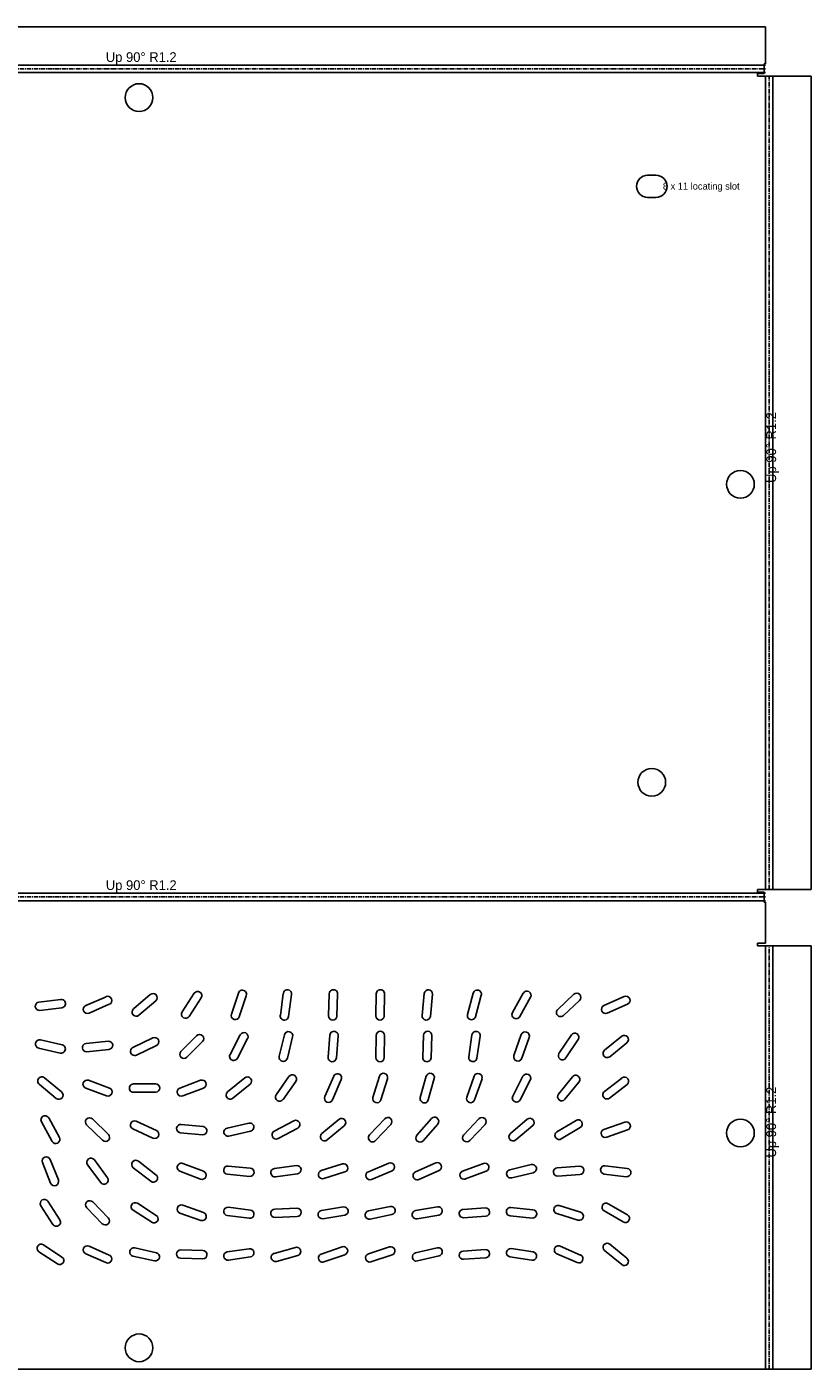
# Model space of a CAD drawing. Header units: millimetres. Extents: x 0 to 1371, y -1092 to 53.
# Tile 8 of 10: x 1088 to 1371, y -1031 to -547. Entities that reach past the tile are written whole.
import ezdxf

# ---------------------------------------------------------------- set-up
doc = ezdxf.new("R2010")
doc.units = ezdxf.units.MM
doc.linetypes.add('CENTER2', pattern=[2.541, 1.587, -0.318, 0.318, -0.318])
for name, color, linetype in [('Bend Center', 1, 'CENTER2'), ('Bend Notes', 3, 'CONTINUOUS'), ('Leaders', 5, 'CONTINUOUS'), ('Visible', 7, 'CONTINUOUS'), ('Visible Narrow', 8, 'CONTINUOUS')]:
    doc.layers.add(name, color=color, linetype=linetype)

msp = doc.modelspace()

# ---------------------------------------------------------------- linework, layer by layer
at = {"layer": 'Bend Center'}
for p, q in [((902.29, -561.76), (1354.29, -561.76)), ((1355.65, -857.81), (1355.65, -564.41)), ((902.29, -860.47), (1354.29, -860.47)), ((1355.65, -1030.83), (1355.65, -878.13))]:
    msp.add_line(p, q, dxfattribs=at)
at = {"layer": 'Visible'}
for p, q in [((902.29, -546.6), (1354.29, -546.6)), ((1354.29, -546.6), (1354.29, -559.9)), ((1354.29, -559.9), (1353.79, -559.9)), ((1353.79, -559.9), (1353.79, -563.41)), ((1353.79, -563.41), (1351.39, -563.41)), ((1351.39, -563.41), (1351.39, -564.41)), ((1351.39, -564.41), (1354.29, -564.41)), ((1354.29, -564.41), (1357, -564.41)), ((1357, -564.41), (1357.5, -564.41)), ((1357.5, -564.41), (1370.8, -564.41)), ((1370.8, -564.41), (1370.8, -857.81)), ((1311.79, -600.11), (1314.79, -600.11)), ((1311.79, -608.11), (1314.79, -608.11)), ((1354.29, -857.81), (1351.39, -857.81)), ((1351.39, -857.81), (1351.39, -858.81)), ((1351.39, -858.81), (1353.79, -858.81)), ((1353.79, -858.81), (1353.79, -862.33)), ((1357, -857.81), (1354.29, -857.81)), ((1357.5, -857.81), (1357, -857.81)), ((1370.8, -857.81), (1357.5, -857.81)), ((1353.79, -862.33), (1354.29, -862.33)), ((1354.29, -862.33), (1354.29, -877.13)), ((1354.29, -877.13), (1351.39, -877.13)), ((1351.39, -877.13), (1351.39, -878.13)), ((1351.39, -878.13), (1354.29, -878.13)), ((1354.29, -878.13), (1357, -878.13)), ((1357, -878.13), (1357.5, -878.13)), ((1357.5, -878.13), (1370.8, -878.13)), ((1370.8, -878.13), (1370.8, -1030.83)), ((1126.28, -900.9), (1132.34, -895.68)), ((1143.86, -901.98), (1148.19, -895.25)), ((1161.6, -902.74), (1164.13, -895.16)), ((1179.26, -903.19), (1180.34, -895.26)), ((1182.23, -903.59), (1183.32, -895.67)), ((1196.67, -903.38), (1196.91, -895.38)), ((1199.67, -903.47), (1199.91, -895.47)), ((1213.73, -903.4), (1213.85, -895.41)), ((1216.73, -903.45), (1216.85, -895.45)), ((1230.42, -903.27), (1231.17, -895.3)), ((1233.4, -903.55), (1234.16, -895.59)), ((1246.79, -902.89), (1248.89, -895.17)), ((1263.02, -902.18), (1266.94, -895.21)), ((1279.34, -901.07), (1285.18, -895.6)), ((1092.14, -898.42), (1100.08, -897.45)), ((1092.5, -901.4), (1100.44, -900.43)), ((1109.02, -899.64), (1116.36, -896.46)), ((1110.22, -902.4), (1117.55, -899.21)), ((1128.24, -903.17), (1134.3, -897.95)), ((1146.38, -903.6), (1150.71, -896.88)), ((1164.44, -903.7), (1166.98, -896.11)), ((1249.69, -903.68), (1251.78, -895.96)), ((1265.63, -903.65), (1269.56, -896.68)), ((1281.39, -903.26), (1287.23, -897.79)), ((1296.02, -899.66), (1303.35, -896.45)), ((1297.22, -902.4), (1304.55, -899.2)), ((1161.1, -917.27), (1164.82, -910.19)), ((1178.87, -917.95), (1180.79, -910.18)), ((1196.48, -918.3), (1197.11, -910.32)), ((1247.22, -918.17), (1248.38, -910.25)), ((1263.54, -917.7), (1266.2, -910.16)), ((1279.81, -916.9), (1284.28, -910.27)), ((1092.05, -915), (1099.85, -916.78)), ((1092.72, -912.07), (1100.52, -913.86)), ((1109.15, -913.35), (1117.11, -912.52)), ((1126.03, -914.82), (1133.24, -911.34)), ((1127.34, -917.52), (1134.54, -914.04)), ((1143.4, -916.2), (1149.05, -910.54)), ((1145.53, -918.32), (1151.17, -912.65)), ((1163.76, -918.67), (1167.47, -911.58)), ((1181.79, -918.67), (1183.7, -910.9)), ((1199.47, -918.53), (1200.1, -910.56)), ((1213.76, -918.42), (1213.82, -910.42)), ((1216.76, -918.44), (1216.82, -910.44)), ((1230.66, -918.38), (1230.91, -910.38)), ((1233.66, -918.47), (1233.91, -910.48)), ((1250.19, -918.6), (1251.35, -910.69)), ((1266.37, -918.7), (1269.03, -911.15)), ((1282.29, -918.58), (1286.77, -911.95)), ((1296.24, -915.8), (1302.44, -910.73)), ((1298.14, -918.12), (1304.33, -913.06)), ((1109.46, -916.33), (1117.42, -915.51)), ((1092.25, -928.03), (1098.41, -933.14)), ((1094.17, -925.72), (1100.32, -930.83)), ((1109.02, -929.43), (1116.51, -932.23)), ((1110.07, -926.62), (1117.56, -929.42)), ((1126.28, -927.94), (1134.28, -927.92)), ((1143.02, -929.43), (1150.51, -926.62)), ((1144.07, -932.24), (1151.56, -929.43)), ((1160.24, -930.8), (1166.43, -925.73)), ((1162.14, -933.12), (1168.33, -928.05)), ((1177.76, -931.84), (1182.35, -925.29)), ((1180.22, -933.56), (1184.81, -927.01)), ((1195.31, -932.5), (1198.51, -925.16)), ((1198.07, -933.69), (1201.26, -926.36)), ((1212.68, -932.81), (1215.02, -925.16)), ((1215.55, -933.69), (1217.89, -926.04)), ((1229.76, -932.87), (1231.92, -925.17)), ((1232.65, -933.68), (1234.81, -925.98)), ((1246.55, -932.7), (1249.2, -925.16)), ((1249.38, -933.7), (1252.03, -926.15)), ((1263.11, -932.29), (1266.8, -925.19)), ((1265.78, -933.67), (1269.46, -926.57)), ((1279.61, -931.6), (1284.63, -925.37)), ((1281.95, -933.48), (1286.96, -927.25)), ((1296.21, -930.69), (1302.54, -925.8)), ((1298.04, -933.06), (1304.37, -928.17)), ((1126.29, -930.94), (1134.29, -930.92)), ((1093.06, -941.63), (1096.89, -948.66)), ((1095.69, -940.2), (1099.52, -947.22)), ((1109.37, -942.73), (1115.13, -948.28)), ((1111.45, -940.57), (1117.21, -946.12)), ((1126.03, -944.12), (1133.29, -947.46)), ((1127.28, -941.39), (1134.55, -944.74)), ((1143.44, -942.56), (1151.41, -943.3)), ((1160.06, -943.85), (1167.86, -942.08)), ((1177.05, -944.99), (1184.11, -941.22)), ((1178.47, -947.64), (1185.52, -943.86)), ((1194.25, -945.83), (1200.4, -940.72)), ((1196.17, -948.14), (1202.32, -943.02)), ((1211.46, -946.32), (1216.93, -940.48)), ((1213.65, -948.37), (1219.12, -942.54)), ((1228.53, -946.47), (1233.77, -940.42)), ((1230.8, -948.43), (1236.04, -942.39)), ((1245.45, -946.31), (1250.94, -940.49)), ((1247.63, -948.37), (1253.12, -942.55)), ((1262.27, -945.87), (1268.37, -940.7)), ((1264.2, -948.16), (1270.31, -942.99)), ((1279.08, -945.19), (1285.96, -941.09)), ((1280.62, -947.76), (1287.49, -943.67)), ((1296.02, -944.35), (1303.55, -941.67)), ((1143.17, -945.55), (1151.13, -946.29)), ((1160.72, -946.78), (1168.52, -945.01)), ((1297.02, -947.18), (1304.56, -944.5)), ((1093.42, -956.26), (1096.37, -963.7)), ((1096.2, -955.16), (1099.16, -962.59)), ((1109.72, -957.08), (1114.43, -963.54)), ((1112.15, -955.31), (1116.85, -961.78)), ((1126.21, -958.17), (1132.54, -963.06)), ((1128.04, -955.79), (1134.37, -960.69)), ((1144.09, -956.59), (1151.56, -959.46)), ((1160.45, -957.55), (1168.41, -958.31)), ((1177.12, -958.48), (1185.05, -957.41)), ((1194.02, -959.19), (1201.66, -956.8)), ((1211.02, -959.59), (1218.39, -956.5)), ((1228.02, -959.67), (1235.34, -956.44)), ((1245.02, -959.42), (1252.51, -956.62)), ((1262.05, -958.91), (1269.82, -957.03)), ((1279.19, -958.21), (1287.17, -957.65)), ((1296.5, -957.45), (1304.44, -958.42)), ((1143.02, -959.39), (1150.48, -962.26)), ((1160.16, -960.54), (1168.13, -961.3)), ((1177.53, -961.45), (1185.45, -960.38)), ((1194.92, -962.05), (1202.55, -959.67)), ((1212.18, -962.36), (1219.56, -959.26)), ((1229.23, -962.41), (1236.55, -959.19)), ((1246.07, -962.23), (1253.56, -959.43)), ((1262.75, -961.82), (1270.53, -959.95)), ((1279.4, -961.2), (1287.38, -960.65)), ((1296.14, -960.43), (1304.08, -961.4)), ((1092.87, -971.87), (1097.18, -978.61)), ((1095.4, -970.25), (1099.71, -976.99)), ((1109.43, -972.59), (1114.98, -978.35)), ((1111.59, -970.51), (1117.14, -976.27)), ((1127.75, -970.99), (1134.46, -975.35)), ((1144.02, -971.68), (1151.56, -974.35)), ((1160.51, -972.44), (1168.44, -973.44)), ((1177.22, -973.12), (1185.21, -972.74)), ((1194.1, -973.59), (1202, -972.31)), ((1211.07, -973.76), (1218.9, -972.15)), ((1228.09, -973.62), (1235.98, -972.27)), ((1245.2, -973.19), (1253.18, -972.67)), ((1262.45, -972.55), (1270.41, -973.32)), ((1279.91, -971.81), (1287.55, -974.18)), ((1297.58, -971.13), (1304.5, -975.13)), ((1126.12, -973.51), (1132.83, -977.86)), ((1143.02, -974.5), (1150.56, -977.18)), ((1160.13, -975.41), (1168.07, -976.42)), ((1177.36, -976.12), (1185.35, -975.74)), ((1194.58, -976.55), (1202.48, -975.27)), ((1211.67, -976.7), (1219.51, -975.09)), ((1228.6, -976.58), (1236.48, -975.23)), ((1245.4, -976.19), (1253.38, -975.66)), ((1262.16, -975.53), (1270.12, -976.31)), ((1279.02, -974.67), (1286.66, -977.05)), ((1296.07, -973.72), (1303, -977.73)), ((1093.78, -985.97), (1100.45, -990.38)), ((1110.23, -986.44), (1117.55, -989.67)), ((1126.71, -987.09), (1134.52, -988.84)), ((1143.33, -987.82), (1151.33, -988.03)), ((1160.11, -988.52), (1168.03, -987.37)), ((1177.03, -989.05), (1184.74, -986.92)), ((1194.02, -989.31), (1201.58, -986.71)), ((1211.02, -989.26), (1218.61, -986.75)), ((1228.05, -988.88), (1235.84, -987.05)), ((1245.19, -988.21), (1253.17, -987.65)), ((1262.56, -987.35), (1270.47, -988.54)), ((1280.22, -986.46), (1287.55, -989.65)), ((1298.15, -985.73), (1304.33, -990.8)), ((1092.12, -988.47), (1098.8, -992.88)), ((1109.02, -989.19), (1116.34, -992.41)), ((1126.06, -990.01), (1133.86, -991.77)), ((1143.25, -990.82), (1151.25, -991.03)), ((1160.55, -991.49), (1168.46, -990.33)), ((1177.83, -991.94), (1185.54, -989.81)), ((1194.99, -992.15), (1202.56, -989.54)), ((1211.96, -992.11), (1219.56, -989.6)), ((1228.74, -991.8), (1236.52, -989.97)), ((1245.4, -991.2), (1253.38, -990.64)), ((1262.11, -990.31), (1270.02, -991.51)), ((1279.02, -989.21), (1286.36, -992.4)), ((1296.24, -988.05), (1302.43, -993.12)), ((1354.29, -1030.83), (902.29, -1030.83)), ((1357, -1030.83), (1354.29, -1030.83)), ((1370.8, -1030.83), (1357, -1030.83))]:
    msp.add_line(p, q, dxfattribs=at)
for centre in [(1128.29, -572.11), (1345.29, -711.61), (1313.29, -819.11), (1345.29, -945.63), (1128.29, -1023.13)]:
    msp.add_circle(centre, 5, dxfattribs=at)
for centre, radius, start, end in [((1311.79, -604.11), 4, 90, 270), ((1314.79, -604.11), 4, 270, 90), ((1133.32, -896.82), 1.5, 310.7278, 130.7278), ((1149.45, -896.06), 1.5, 327.2339, 147.2339), ((1165.56, -895.63), 1.5, 341.4992, 161.4992), ((1181.83, -895.46), 1.5, 352.1985, 172.1985), ((1198.41, -895.43), 1.5, 358.2971, 178.2971), ((1215.35, -895.43), 1.5, 359.1494, 179.1494), ((1232.67, -895.45), 1.5, 354.5611, 174.5611), ((1250.34, -895.57), 1.5, 344.8091, 164.8091), ((1268.25, -895.94), 1.5, 330.618, 150.618), ((1286.21, -896.69), 1.5, 313.0939, 133.0939), ((1092.32, -899.91), 1.5, 96.9822, 276.9822), ((1100.26, -898.94), 1.5, 276.9822, 96.9822), ((1109.62, -901.02), 1.5, 113.4719, 293.4719), ((1116.96, -897.83), 1.5, 293.4719, 113.4719), ((1296.62, -901.03), 1.5, 113.6232, 293.6232), ((1303.95, -897.82), 1.5, 293.6232, 113.6232), ((1127.26, -902.04), 1.5, 130.7278, 310.7278), ((1145.12, -902.79), 1.5, 147.2339, 327.2339), ((1163.02, -903.22), 1.5, 161.4992, 341.4992), ((1180.74, -903.39), 1.5, 172.1985, 352.1985), ((1198.17, -903.43), 1.5, 178.2971, 358.2971), ((1215.23, -903.43), 1.5, 179.1494, 359.1494), ((1231.91, -903.41), 1.5, 174.5611, 354.5611), ((1248.24, -903.29), 1.5, 164.8091, 344.8091), ((1264.33, -902.91), 1.5, 150.618, 330.618), ((1280.37, -902.16), 1.5, 133.0939, 313.0939), ((1150.11, -911.6), 1.5, 315.0831, 135.0831), ((1166.15, -910.88), 1.5, 332.334, 152.334), ((1182.25, -910.54), 1.5, 346.1538, 166.1538), ((1198.6, -910.44), 1.5, 355.4619, 175.4619), ((1215.32, -910.43), 1.5, 359.5655, 179.5655), ((1232.41, -910.43), 1.5, 358.2223, 178.2223), ((1249.87, -910.47), 1.5, 351.6616, 171.6616), ((1267.62, -910.66), 1.5, 340.5608, 160.5608), ((1285.53, -911.11), 1.5, 325.9806, 145.9806), ((1092.39, -913.54), 1.5, 77.1106, 257.1106), ((1100.19, -915.32), 1.5, 257.1106, 77.1106), ((1109.31, -914.84), 1.5, 95.9282, 275.9282), ((1117.27, -914.01), 1.5, 275.9282, 95.9282), ((1126.69, -916.17), 1.5, 115.7705, 295.7705), ((1133.89, -912.69), 1.5, 295.7705, 115.7705), ((1303.38, -911.9), 1.5, 309.264, 129.264), ((1144.46, -917.26), 1.5, 135.0831, 315.0831), ((1162.43, -917.97), 1.5, 152.334, 332.334), ((1180.33, -918.31), 1.5, 166.1538, 346.1538), ((1197.97, -918.42), 1.5, 175.4619, 355.4619), ((1215.26, -918.43), 1.5, 179.5655, 359.5655), ((1232.16, -918.43), 1.5, 178.2223, 358.2223), ((1248.71, -918.39), 1.5, 171.6616, 351.6616), ((1264.96, -918.2), 1.5, 160.5608, 340.5608), ((1281.05, -917.74), 1.5, 145.9806, 325.9806), ((1297.19, -916.96), 1.5, 129.264, 309.264), ((1183.58, -926.15), 1.5, 324.9939, 144.9939), ((1199.89, -925.76), 1.5, 336.4538, 156.4538), ((1216.46, -925.6), 1.5, 342.9891, 162.9891), ((1233.37, -925.58), 1.5, 344.3217, 164.3217), ((1250.61, -925.65), 1.5, 340.6415, 160.6415), ((1268.13, -925.88), 1.5, 332.5836, 152.5836), ((1285.8, -926.31), 1.5, 321.1637, 141.1637), ((1093.21, -926.87), 1.5, 50.3313, 230.3313), ((1109.54, -928.03), 1.5, 69.523, 249.523), ((1117.04, -930.83), 1.5, 249.523, 69.523), ((1126.29, -929.44), 1.5, 90.1283, 270.1283), ((1134.29, -929.42), 1.5, 270.1283, 90.1283), ((1143.54, -930.83), 1.5, 110.5816, 290.5816), ((1151.03, -928.02), 1.5, 290.5816, 110.5816), ((1167.38, -926.89), 1.5, 309.3339, 129.3339), ((1303.45, -926.98), 1.5, 307.6784, 127.6784), ((1099.37, -931.98), 1.5, 230.3313, 50.3313), ((1161.19, -931.96), 1.5, 129.3339, 309.3339), ((1178.99, -932.7), 1.5, 144.9939, 324.9939), ((1196.69, -933.09), 1.5, 156.4538, 336.4538), ((1214.12, -933.25), 1.5, 162.9891, 342.9891), ((1231.21, -933.28), 1.5, 164.3217, 344.3217), ((1247.96, -933.2), 1.5, 160.6415, 340.6415), ((1264.45, -932.98), 1.5, 152.5836, 332.5836), ((1280.78, -932.54), 1.5, 141.1637, 321.1637), ((1297.12, -931.87), 1.5, 127.6784, 307.6784), ((1094.37, -940.92), 1.5, 28.6185, 208.6185), ((1110.41, -941.65), 1.5, 46.0633, 226.0633), ((1126.65, -942.75), 1.5, 65.267, 245.267), ((1143.31, -944.06), 1.5, 84.6849, 264.6849), ((1151.27, -944.8), 1.5, 264.6849, 84.6849), ((1160.39, -945.31), 1.5, 102.7833, 282.7833), ((1168.19, -943.54), 1.5, 282.7833, 102.7833), ((1184.81, -942.54), 1.5, 298.1803, 118.1803), ((1201.36, -941.87), 1.5, 309.772, 129.772), ((1218.02, -941.51), 1.5, 316.8321, 136.8321), ((1234.91, -941.41), 1.5, 319.0748, 139.0748), ((1252.03, -941.52), 1.5, 316.6765, 136.6765), ((1269.34, -941.84), 1.5, 310.2533, 130.2533), ((1286.72, -942.38), 1.5, 300.797, 120.797), ((1304.06, -943.09), 1.5, 289.5752, 109.5752), ((1098.2, -947.94), 1.5, 208.6185, 28.6185), ((1116.17, -947.2), 1.5, 226.0633, 46.0633), ((1133.92, -946.1), 1.5, 245.267, 65.267), ((1177.76, -946.32), 1.5, 118.1803, 298.1803), ((1195.21, -946.99), 1.5, 129.772, 309.772), ((1212.55, -947.34), 1.5, 136.8321, 316.8321), ((1229.67, -947.45), 1.5, 139.0748, 319.0748), ((1246.54, -947.34), 1.5, 136.6765, 316.6765), ((1263.24, -947.01), 1.5, 130.2533, 310.2533), ((1279.85, -946.48), 1.5, 120.797, 300.797), ((1296.52, -945.77), 1.5, 109.5752, 289.5752), ((1094.81, -955.71), 1.5, 21.681, 201.681), ((1110.93, -956.19), 1.5, 36.0388, 216.0388), ((1127.12, -956.98), 1.5, 52.3032, 232.3032), ((1143.55, -957.99), 1.5, 68.9727, 248.9727), ((1160.31, -959.05), 1.5, 84.5541, 264.5541), ((1168.27, -959.81), 1.5, 264.5541, 84.5541), ((1177.32, -959.96), 1.5, 97.7025, 277.7025), ((1185.25, -958.89), 1.5, 277.7025, 97.7025), ((1202.11, -958.23), 1.5, 287.3473, 107.3473), ((1218.98, -957.88), 1.5, 292.7906, 112.7906), ((1235.95, -957.82), 1.5, 293.7706, 113.7706), ((1253.04, -958.03), 1.5, 290.4822, 110.4822), ((1270.18, -958.49), 1.5, 283.5547, 103.5547), ((1279.3, -959.71), 1.5, 93.9873, 273.9873), ((1287.28, -959.15), 1.5, 273.9873, 93.9873), ((1296.32, -958.94), 1.5, 83.0493, 263.0493), ((1304.26, -959.91), 1.5, 263.0493, 83.0493), ((1097.77, -963.14), 1.5, 201.681, 21.681), ((1115.64, -962.66), 1.5, 216.0388, 36.0388), ((1133.45, -961.87), 1.5, 232.3032, 52.3032), ((1151.02, -960.86), 1.5, 248.9727, 68.9727), ((1194.47, -960.62), 1.5, 107.3473, 287.3473), ((1211.6, -960.98), 1.5, 112.7906, 292.7906), ((1228.63, -961.04), 1.5, 113.7706, 293.7706), ((1245.54, -960.83), 1.5, 110.4822, 290.4822), ((1262.4, -960.37), 1.5, 103.5547, 283.5547), ((1094.13, -971.06), 1.5, 32.6207, 212.6207), ((1110.51, -971.55), 1.5, 43.932, 223.932), ((1126.93, -972.25), 1.5, 57.0336, 237.0336), ((1143.52, -973.09), 1.5, 70.4706, 250.4706), ((1160.32, -973.93), 1.5, 82.7973, 262.7973), ((1177.29, -974.62), 1.5, 92.717, 272.717), ((1185.28, -974.24), 1.5, 272.717, 92.717), ((1202.24, -973.79), 1.5, 279.2065, 99.2065), ((1219.21, -973.62), 1.5, 281.6145, 101.6145), ((1236.23, -973.75), 1.5, 279.7237, 99.7237), ((1245.3, -974.69), 1.5, 93.7714, 273.7714), ((1253.28, -974.16), 1.5, 273.7714, 93.7714), ((1262.31, -974.04), 1.5, 84.4261, 264.4261), ((1279.47, -973.24), 1.5, 72.7225, 252.7225), ((1296.83, -972.43), 1.5, 59.9615, 239.9615), ((1098.44, -977.8), 1.5, 212.6207, 32.6207), ((1116.06, -977.31), 1.5, 223.932, 43.932), ((1133.64, -976.6), 1.5, 237.0336, 57.0336), ((1151.06, -975.76), 1.5, 250.4706, 70.4706), ((1168.26, -974.93), 1.5, 262.7973, 82.7973), ((1194.34, -975.07), 1.5, 99.2065, 279.2065), ((1211.37, -975.23), 1.5, 101.6145, 281.6145), ((1228.35, -975.1), 1.5, 99.7237, 279.7237), ((1270.27, -974.82), 1.5, 264.4261, 84.4261), ((1287.11, -975.62), 1.5, 252.7225, 72.7225), ((1303.75, -976.43), 1.5, 239.9615, 59.9615), ((1092.95, -987.22), 1.5, 56.5462, 236.5462), ((1109.63, -987.81), 1.5, 66.2134, 246.2134), ((1126.39, -988.55), 1.5, 77.3429, 257.3429), ((1143.29, -989.32), 1.5, 88.5087, 268.5087), ((1168.25, -988.85), 1.5, 278.2986, 98.2986), ((1185.14, -988.36), 1.5, 285.4532, 105.4532), ((1202.07, -988.13), 1.5, 288.99, 108.99), ((1219.09, -988.17), 1.5, 288.3012, 108.3012), ((1236.18, -988.51), 1.5, 283.2151, 103.2151), ((1253.28, -989.15), 1.5, 274.0161, 94.0161), ((1262.33, -988.83), 1.5, 81.4205, 261.4205), ((1279.62, -987.83), 1.5, 66.511, 246.511), ((1297.2, -986.89), 1.5, 50.6354, 230.6354), ((1099.63, -991.63), 1.5, 236.5462, 56.5462), ((1116.95, -991.04), 1.5, 246.2134, 66.2134), ((1134.19, -990.3), 1.5, 257.3429, 77.3429), ((1151.29, -989.53), 1.5, 268.5087, 88.5087), ((1160.33, -990), 1.5, 98.2986, 278.2986), ((1177.43, -990.49), 1.5, 105.4532, 285.4532), ((1194.51, -990.73), 1.5, 108.99, 288.99), ((1211.49, -990.68), 1.5, 108.3012, 288.3012), ((1228.39, -990.34), 1.5, 103.2151, 283.2151), ((1245.3, -989.71), 1.5, 94.0161, 274.0161), ((1270.24, -990.02), 1.5, 261.4205, 81.4205), ((1286.96, -991.02), 1.5, 246.511, 66.511), ((1303.38, -991.96), 1.5, 230.6354, 50.6354)]:
    msp.add_arc(centre, radius, start, end, dxfattribs=at)
at = {"layer": 'Visible Narrow'}
for p, q in [((902.29, -560.4), (1354.29, -560.4)), ((902.29, -563.11), (1354.29, -563.11)), ((1354.29, -857.81), (1354.29, -564.41)), ((1357, -857.81), (1357, -564.41)), ((902.29, -859.11), (1354.29, -859.11)), ((902.29, -861.83), (1354.29, -861.83)), ((1354.29, -1030.83), (1354.29, -878.13)), ((1357, -1030.83), (1357, -878.13))]:
    msp.add_line(p, q, dxfattribs=at)

# ---------------------------------------------------------------- texts
at = {"layer": 'Bend Notes'}
for p in [(1116.29, -559.26), (1116.29, -857.97)]:
    msp.add_text('Up 90%%D R1.2', height=3.5, dxfattribs=at).set_placement(p)
for p in [(1358.15, -711.11), (1358.15, -954.48)]:
    msp.add_text('Up 90%%D R1.2', height=3.5, rotation=90, dxfattribs=at).set_placement(p)
at = {"layer": 'Leaders'}
msp.add_text('8 x 11 locating slot', height=2.5, dxfattribs=at).set_placement((1317.29, -605.31))

doc.saveas('drawing.dxf')
